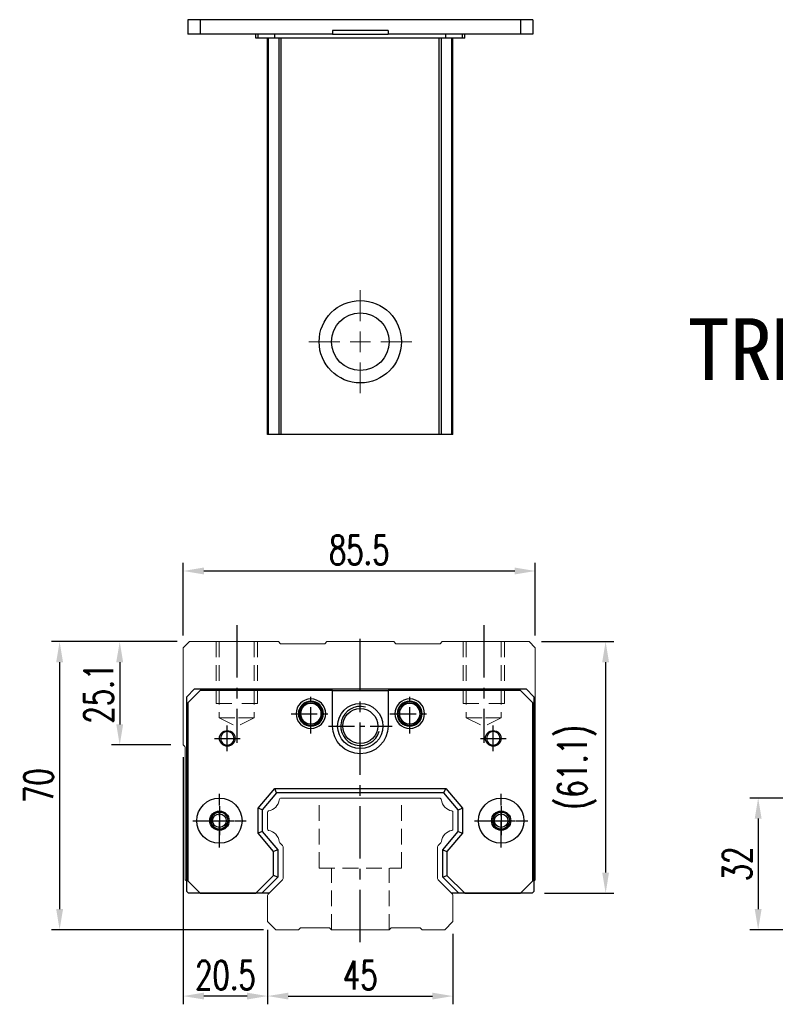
# Model space of a CAD drawing. Header units: millimetres. Extents: x 560 to 1094, y 594 to 1078.
# Tile 1 of 3: x 560 to 743, y 604 to 843. Entities that reach past the tile are written whole.
import ezdxf
from ezdxf.enums import TextEntityAlignment as Align

# ---------------------------------------------------------------- set-up
doc = ezdxf.new("R2010")
doc.units = ezdxf.units.MM
doc.header["$PDSIZE"] = -1
for name, pattern in [('CENTER', [10.16, 6.35, -1.27, 1.27, -1.27]), ('DASHED', [0.75, 0.5, -0.25]), ('HIDDEN', [1.905, 1.27, -0.635])]:
    doc.linetypes.add(name, pattern=pattern)
for name, color, linetype in [('2', 7, 'Continuous'), ('CHA', 2, 'Continuous'), ('CL', 1, 'CENTER'), ('HID', 2, 'DASHED'), ('OUT', 3, 'Continuous'), ('中心線', 1, 'CENTER')]:
    doc.layers.add(name, color=color, linetype=linetype)
doc.styles.add('DIM-7', font='SIMPLEX.shx', dxfattribs={"width": 0.7, "bigfont": 'chineset.shx'})
doc.styles.add('T', font='kaiu.ttf')
doc.dimstyles.new('CNS', dxfattribs={"dimtxt": 3.5, "dimasz": 2.5, "dimexe": 1, "dimexo": 1.5, "dimgap": 0.09, "dimtad": 0, "dimdsep": 46, "dimtxsty": 'DIM-7', "dimcen": 0.09, "dimclrd": 1, "dimclre": 1, "dimclrt": 4, "dimadec": 0, "dimazin": 0, "dimtfac": 1, "dimtix": 1, "dimtmove": 2, "dimatfit": 3, "dimfxl": 1, "dimtvp": 0.971429, "dimtolj": 1, "dimarcsym": 0})

# ---------------------------------------------------------------- blocks, each defined once
blk = doc.blocks.new('*D6')
at = {"color": 7, "lineweight": -2}
for p, q in [((620.2, 620.74), (620.2, 603.62)), ((665.2, 620.74), (665.2, 603.62)), ((625.2, 605.62), (660.2, 605.62))]:
    blk.add_line(p, q, dxfattribs=at)
at = {"color": 7}
for points in [[(625.2, 606.45), (625.2, 604.79), (620.2, 605.62)], [(660.2, 606.45), (660.2, 604.79), (665.2, 605.62)]]:
    blk.add_solid(points, dxfattribs=at)
at = {"layer": 'DEFPOINTS', "color": 0}
for p in [(620.2, 623.74), (665.2, 623.74), (665.2, 605.62)]:
    blk.add_point(p, dxfattribs=at)
at = {"color": 7, "insert": (642.7, 610.72), "char_height": 7, "attachment_point": 5, "style": 'DIM-7'}
blk.add_mtext('\\A1;45', dxfattribs=at)
blk = doc.blocks.new('*D7')
at = {"color": 7, "lineweight": -2}
for p, q in [((599.7, 663.64), (599.7, 603.62)), ((620.2, 621.74), (620.2, 603.62)), ((615.2, 605.62), (604.7, 605.62))]:
    blk.add_line(p, q, dxfattribs=at)
at = {"color": 7}
for points in [[(604.7, 606.45), (604.7, 604.79), (599.7, 605.62)], [(615.2, 606.45), (615.2, 604.79), (620.2, 605.62)]]:
    blk.add_solid(points, dxfattribs=at)
at = {"layer": 'DEFPOINTS', "color": 0}
for p in [(599.7, 666.64), (620.2, 624.74), (599.7, 605.62)]:
    blk.add_point(p, dxfattribs=at)
at = {"color": 7, "insert": (609.95, 610.72), "char_height": 7, "attachment_point": 5, "style": 'DIM-7'}
blk.add_mtext('\\A1;20.5', dxfattribs=at)
blk = doc.blocks.new('*D8')
at = {"color": 7, "lineweight": -2}
for p, q in [((598.2, 691.74), (582.27, 691.74)), ((584.27, 686.74), (584.27, 671.64)), ((596.7, 666.64), (582.27, 666.64))]:
    blk.add_line(p, q, dxfattribs=at)
at = {"color": 7}
for points in [[(583.43, 686.74), (585.1, 686.74), (584.27, 691.74)], [(583.43, 671.64), (585.1, 671.64), (584.27, 666.64)]]:
    blk.add_solid(points, dxfattribs=at)
at = {"layer": 'DEFPOINTS', "color": 0}
for p in [(601.2, 691.74), (584.27, 666.64), (599.7, 666.64)]:
    blk.add_point(p, dxfattribs=at)
at = {"color": 7, "insert": (579.17, 679.19), "char_height": 7, "attachment_point": 5, "rotation": 90, "style": 'DIM-7'}
blk.add_mtext('\\A1;25.1', dxfattribs=at)
blk = doc.blocks.new('*D10')
at = {"color": 7, "lineweight": -2}
for p, q in [((599.7, 693.24), (599.7, 710.9)), ((685.2, 693.24), (685.2, 710.9)), ((604.7, 708.9), (680.2, 708.9))]:
    blk.add_line(p, q, dxfattribs=at)
at = {"color": 7}
for points in [[(604.7, 709.74), (604.7, 708.07), (599.7, 708.9)], [(680.2, 709.74), (680.2, 708.07), (685.2, 708.9)]]:
    blk.add_solid(points, dxfattribs=at)
at = {"layer": 'DEFPOINTS', "color": 0}
for p in [(685.2, 708.9), (599.7, 690.24), (685.2, 690.24)]:
    blk.add_point(p, dxfattribs=at)
at = {"color": 7, "insert": (642.45, 714), "char_height": 7, "attachment_point": 5, "style": 'DIM-7'}
blk.add_mtext('\\A1;85.5', dxfattribs=at)
blk = doc.blocks.new('*D11')
at = {"color": 7, "lineweight": -2}
for p, q in [((686.7, 691.74), (704.28, 691.74)), ((702.28, 686.74), (702.28, 635.64)), ((687.45, 630.64), (704.28, 630.64))]:
    blk.add_line(p, q, dxfattribs=at)
at = {"color": 7}
for points in [[(701.45, 686.74), (703.11, 686.74), (702.28, 691.74)], [(701.45, 635.64), (703.11, 635.64), (702.28, 630.64)]]:
    blk.add_solid(points, dxfattribs=at)
at = {"layer": 'DEFPOINTS', "color": 0}
for p in [(683.7, 691.74), (684.45, 630.64), (702.28, 630.64)]:
    blk.add_point(p, dxfattribs=at)
at = {"color": 7, "insert": (695.35, 661.19), "char_height": 7, "attachment_point": 5, "rotation": 90, "style": 'DIM-7'}
blk.add_mtext('\\A1;(61.1)', dxfattribs=at)
blk = doc.blocks.new('*D12')
at = {"color": 7, "lineweight": -2}
for p, q in [((598.2, 691.74), (567.67, 691.74)), ((569.67, 686.74), (569.67, 626.74)), ((619.2, 621.74), (567.67, 621.74))]:
    blk.add_line(p, q, dxfattribs=at)
at = {"color": 7}
for points in [[(568.84, 686.74), (570.51, 686.74), (569.67, 691.74)], [(568.84, 626.74), (570.51, 626.74), (569.67, 621.74)]]:
    blk.add_solid(points, dxfattribs=at)
at = {"layer": 'DEFPOINTS', "color": 0}
for p in [(601.2, 691.74), (569.67, 621.74), (622.2, 621.74)]:
    blk.add_point(p, dxfattribs=at)
at = {"color": 7, "insert": (564.57, 656.74), "char_height": 7, "attachment_point": 5, "rotation": 90, "style": 'DIM-7'}
blk.add_mtext('\\A1;70', dxfattribs=at)
blk = doc.blocks.new('*D18')
at = {"color": 7, "lineweight": -2}
for p, q in [((761.19, 653.74), (737.33, 653.74)), ((739.33, 648.74), (739.33, 626.74)), ((761.19, 621.74), (737.33, 621.74))]:
    blk.add_line(p, q, dxfattribs=at)
at = {"color": 7}
for points in [[(738.49, 648.74), (740.16, 648.74), (739.33, 653.74)], [(738.49, 626.74), (740.16, 626.74), (739.33, 621.74)]]:
    blk.add_solid(points, dxfattribs=at)
at = {"layer": 'DEFPOINTS', "color": 0}
for p in [(764.19, 653.74), (739.33, 621.74), (764.19, 621.74)]:
    blk.add_point(p, dxfattribs=at)
at = {"color": 7, "insert": (734.23, 637.74), "char_height": 7, "attachment_point": 5, "rotation": 90, "style": 'DIM-7'}
blk.add_mtext('\\A1;32', dxfattribs=at)
blk = doc.blocks.new('SW_CENTERMARKSYMBOL_2')
at = {"color": 0, "linetype": 'Continuous', "lineweight": 18}
for p, q in [((0, 5), (0, 12.5)), ((0, 0), (0, 2.5)), ((-5, 0), (-12.5, 0)), ((0, 0), (-2.5, 0)), ((0, 0), (0, -2.5)), ((0, 0), (2.5, 0)), ((5, 0), (12.5, 0)), ((0, -5), (0, -12.5))]:
    blk.add_line(p, q, dxfattribs=at)

msp = doc.modelspace()

# ---------------------------------------------------------------- linework, layer by layer
at = {"color": 7, "linetype": 'Continuous', "lineweight": 25}
for p, q in [((600.774, 842.847), (600.774, 839.347)), ((603.774, 842.847), (600.774, 842.847)), ((603.774, 842.847), (603.774, 839.347)), ((681.624, 842.847), (603.774, 842.847)), ((681.624, 842.847), (681.624, 839.347)), ((684.624, 842.847), (681.624, 842.847)), ((684.624, 842.847), (684.624, 839.347)), ((635.949, 840.247), (635.949, 839.347)), ((649.449, 840.247), (635.949, 840.247)), ((649.449, 840.247), (649.449, 839.347)), ((603.774, 839.347), (600.774, 839.347)), ((635.949, 839.347), (603.774, 839.347)), ((617.346, 838.347), (617.346, 839.347)), ((617.899, 838.347), (617.346, 838.347)), ((617.899, 838.347), (617.899, 839.347)), ((621.913, 838.347), (617.899, 838.347)), ((620.199, 742.097), (620.199, 838.347)), ((620.438, 742.097), (620.438, 838.347)), ((621.913, 838.347), (621.913, 839.347)), ((663.485, 838.347), (621.913, 838.347)), ((623.014, 742.097), (623.014, 838.347)), ((623.508, 742.097), (623.508, 838.347)), ((635.949, 839.347), (649.449, 839.347)), ((681.624, 839.347), (649.449, 839.347)), ((661.889, 742.097), (661.889, 838.347)), ((662.383, 742.097), (662.383, 838.347)), ((663.485, 838.347), (663.485, 839.347)), ((667.499, 838.347), (663.485, 838.347)), ((664.959, 742.097), (664.959, 838.347)), ((665.199, 742.097), (665.199, 838.347)), ((667.499, 838.347), (667.499, 839.347)), ((668.051, 838.347), (667.499, 838.347)), ((668.051, 838.347), (668.051, 839.347)), ((684.624, 839.347), (681.624, 839.347)), ((661.889, 742.097), (623.508, 742.097))]:
    msp.add_line(p, q, dxfattribs=at)
for radius in [10, 7]:
    msp.add_circle((642.699, 764.597), radius, dxfattribs=at)
for points, knots in [([(620.438, 742.097), (620.376, 742.097), (620.311, 742.097), (620.221, 742.097), (620.199, 742.097), (620.199, 742.097)], [0, 0, 0, 0, 0.5, 0.5, 1, 1, 1, 1]), ([(623.014, 742.097), (622.967, 742.097), (622.873, 742.097), (622.584, 742.097), (622.388, 742.097), (621.916, 742.097), (621.641, 742.097), (621.054, 742.097), (620.744, 742.097), (620.438, 742.097)], [0, 0, 0, 0, 0.25, 0.25, 0.5, 0.5, 0.75, 0.75, 1, 1, 1, 1]), ([(623.508, 742.097), (623.454, 742.097), (623.396, 742.097), (623.284, 742.097), (623.229, 742.097), (623.136, 742.097), (623.097, 742.097), (623.04, 742.097), (623.022, 742.097), (623.014, 742.097)], [0, 0, 0, 0, 0.25, 0.25, 0.5, 0.5, 0.75, 0.75, 1, 1, 1, 1]), ([(662.383, 742.097), (662.375, 742.097), (662.357, 742.097), (662.3, 742.097), (662.261, 742.097), (662.168, 742.097), (662.113, 742.097), (662.001, 742.097), (661.943, 742.097), (661.889, 742.097)], [0, 0, 0, 0, 0.25, 0.25, 0.5, 0.5, 0.75, 0.75, 1, 1, 1, 1]), ([(664.959, 742.097), (664.654, 742.097), (664.343, 742.097), (663.756, 742.097), (663.481, 742.097), (663.009, 742.097), (662.814, 742.097), (662.524, 742.097), (662.43, 742.097), (662.383, 742.097)], [0, 0, 0, 0, 0.25, 0.25, 0.5, 0.5, 0.75, 0.75, 1, 1, 1, 1]), ([(665.199, 742.097), (665.199, 742.097), (665.176, 742.097), (665.086, 742.097), (665.021, 742.097), (664.959, 742.097)], [0, 0, 0, 0, 0.5, 0.5, 1, 1, 1, 1])]:
    msp.add_open_spline(points, degree=3, knots=knots, dxfattribs=at)
at = {"layer": '2', "color": 7, "linetype": 'Continuous'}
for p, q in [((600.549, 678.335), (602.449, 680.235)), ((603.774, 679.885), (600.774, 676.885)), ((602.449, 680.235), (682.949, 680.235)), ((635.949, 679.885), (603.774, 679.885)), ((635.949, 679.885), (649.449, 679.885)), ((635.949, 671.235), (635.949, 679.885)), ((649.449, 679.885), (649.449, 671.235)), ((681.624, 679.885), (649.449, 679.885)), ((684.624, 676.885), (681.624, 679.885)), ((682.949, 680.235), (684.849, 678.335)), ((600.549, 631.034), (600.549, 678.335)), ((684.849, 678.335), (684.849, 631.034)), ((600.774, 676.885), (600.774, 633.635)), ((684.624, 633.635), (684.624, 676.885)), ((617.899, 651.252), (621.913, 656.035)), ((622.379, 655.035), (621.913, 656.035)), ((621.913, 656.035), (663.485, 656.035)), ((663.018, 655.035), (663.485, 656.035)), ((663.485, 656.035), (667.499, 651.252)), ((622.379, 655.035), (618.899, 650.888)), ((663.018, 655.035), (622.379, 655.035)), ((666.499, 650.888), (663.018, 655.035)), ((617.899, 645.219), (617.899, 651.252)), ((618.899, 650.888), (617.899, 651.252)), ((618.899, 650.888), (618.899, 645.583)), ((666.499, 650.888), (667.499, 651.252)), ((666.499, 645.583), (666.499, 650.888)), ((667.499, 651.252), (667.499, 645.219)), ((618.899, 645.583), (617.899, 645.219)), ((621.649, 640.75), (617.899, 645.219)), ((618.899, 645.583), (622.649, 641.114)), ((662.749, 641.114), (666.499, 645.583)), ((667.499, 645.219), (663.749, 640.75)), ((666.499, 645.583), (667.499, 645.219)), ((622.649, 641.114), (621.649, 640.75)), ((621.649, 634.938), (621.649, 640.75)), ((622.649, 641.114), (622.649, 634.524)), ((662.749, 634.524), (662.749, 641.114)), ((662.749, 641.114), (663.749, 640.75)), ((663.749, 640.75), (663.749, 634.938)), ((617.346, 630.635), (621.649, 634.938)), ((622.649, 634.524), (618.76, 630.635)), ((622.649, 634.524), (621.649, 634.938)), ((662.749, 634.524), (663.749, 634.938)), ((666.637, 630.635), (662.749, 634.524)), ((663.749, 634.938), (668.051, 630.635)), ((600.774, 633.635), (603.774, 630.635)), ((681.624, 630.635), (684.624, 633.635)), ((600.549, 631.034), (600.947, 630.635)), ((619.766, 630.635), (600.947, 630.635)), ((603.774, 630.635), (617.346, 630.635)), ((618.76, 630.635), (617.346, 630.635)), ((620.599, 630.635), (618.76, 630.635)), ((668.051, 630.635), (664.799, 630.635)), ((684.45, 630.635), (665.631, 630.635)), ((668.051, 630.635), (681.624, 630.635)), ((684.45, 630.635), (684.849, 631.034))]:
    msp.add_line(p, q, dxfattribs=at)
at = {"layer": '2', "color": 7, "linetype": 'DASHED'}
for p, q in [((678.768, 649.208), (678.771, 649.204)), ((678.779, 647.284), (678.777, 647.279))]:
    msp.add_line(p, q, dxfattribs=at)
at = {"layer": '2', "color": 7, "linetype": 'Continuous'}
for radius in [5.5, 4.24]:
    msp.add_circle((642.699, 671.235), radius, dxfattribs=at)
for centre, radius, start, end in [((630.699, 674.235), 3.6, 90, 270), ((630.699, 674.235), 3.041, 90, 270), ((630.699, 674.235), 2.853, 90, 270), ((630.699, 674.235), 3.6, 270, 90), ((630.699, 674.235), 3.041, 270, 90), ((630.699, 674.235), 2.853, 270, 90), ((654.699, 674.235), 3.6, 90, 270), ((654.699, 674.235), 3.041, 90, 270), ((654.699, 674.235), 2.853, 90, 270), ((654.699, 674.235), 3.6, 270, 90), ((654.699, 674.235), 3.041, 270, 90), ((654.699, 674.235), 2.853, 270, 90), ((630.699, 674.235), 2.55, 90, 270), ((630.699, 674.235), 2.507, 90, 270), ((630.699, 674.235), 2.55, 270, 90), ((630.699, 674.235), 2.507, 270, 90), ((642.699, 671.235), 4.75, 75, 345), ((654.699, 674.235), 2.55, 90, 270), ((654.699, 674.235), 2.507, 90, 270), ((654.699, 674.235), 2.55, 270, 90), ((654.699, 674.235), 2.507, 270, 90), ((610.399, 668.235), 1.65, 90, 270), ((610.399, 668.235), 1.65, 270, 90), ((674.999, 668.235), 1.65, 90, 270), ((674.999, 668.235), 1.65, 270, 90), ((608.49, 648.235), 2.1, 90, 270), ((608.49, 648.235), 2.1, 270, 90), ((676.907, 648.235), 2.1, 0, 180), ((676.907, 648.235), 2.1, 180, 0)]:
    msp.add_arc(centre, radius, start, end, dxfattribs=at)
at = {"layer": '2', "color": 7, "linetype": 'Continuous', "extrusion": (0, 0, -1)}
for centre, radius, start, end in [((-642.699, 671.235), 6.75, 270, 0), ((-642.699, 671.235), 6.75, 180, 270), ((-674.999, 668.235), 1.9, 270, 90), ((-674.999, 668.235), 1.9, 90, 270), ((-608.49, 648.235), 5.5, 270, 90), ((-608.49, 648.235), 5.5, 90, 270), ((-676.907, 648.235), 5.5, 270, 90), ((-676.907, 648.235), 5.5, 90, 270), ((-608.49, 648.235), 2.35, 270, 90), ((-608.49, 648.235), 2.35, 90, 270), ((-676.907, 648.235), 2.35, 270, 90), ((-676.907, 648.235), 2.35, 90, 270)]:
    msp.add_arc(centre, radius, start, end, dxfattribs=at)
at = {"layer": '2', "color": 7, "linetype": 'DASHED'}
for points in [[(606.808, 649.492), (606.807, 649.491), (606.806, 649.49), (606.805, 649.488)], [(606.816, 646.967), (606.817, 646.966), (606.818, 646.965), (606.819, 646.964)]]:
    msp.add_open_spline(points, degree=3, dxfattribs=at)
at = {"layer": 'CL', "color": 0, "ltscale": 2}
for p, q in [((612.699, 695.735), (612.699, 667.11)), ((672.699, 695.735), (672.699, 667.11)), ((642.699, 618.735), (642.699, 693.735))]:
    msp.add_line(p, q, dxfattribs=at)
at = {"layer": 'CL', "color": 7}
for p, q in [((630.699, 669.435), (630.699, 679.035)), ((654.699, 669.435), (654.699, 679.035)), ((625.899, 674.235), (635.499, 674.235)), ((649.899, 674.235), (659.499, 674.235)), ((610.399, 665.135), (610.399, 671.335)), ((634.949, 671.235), (650.449, 671.235)), ((674.999, 665.135), (674.999, 671.335)), ((607.299, 668.235), (613.499, 668.235)), ((671.899, 668.235), (678.099, 668.235)), ((608.49, 641.735), (608.49, 654.735)), ((676.907, 641.735), (676.907, 654.735)), ((601.99, 648.235), (614.99, 648.235)), ((670.407, 648.235), (683.407, 648.235))]:
    msp.add_line(p, q, dxfattribs=at)
at = {"layer": 'HID', "color": 0, "linetype": 'HIDDEN', "lineweight": 0, "ltscale": 3}
for p, q in [((608.449, 673.235), (612.699, 671.11)), ((616.949, 673.235), (612.699, 671.11)), ((668.449, 673.235), (672.699, 671.11)), ((676.949, 673.235), (672.699, 671.11)), ((632.699, 636.735), (632.699, 653.735)), ((652.699, 636.735), (652.699, 653.735)), ((632.699, 636.735), (652.699, 636.735)), ((635.699, 621.735), (635.699, 636.735)), ((649.699, 621.735), (649.699, 636.735))]:
    msp.add_line(p, q, dxfattribs=at)
for points in [[(607.699, 691.735), (607.699, 676.735), (612.699, 676.735)], [(608.449, 691.735), (608.449, 673.235), (612.699, 673.235)], [(616.949, 691.735), (616.949, 673.235), (612.699, 673.235)], [(617.699, 691.735), (617.699, 676.735), (612.699, 676.735)], [(667.699, 691.735), (667.699, 676.735), (672.699, 676.735)], [(668.449, 691.735), (668.449, 673.235), (672.699, 673.235)], [(677.699, 691.735), (677.699, 676.735), (672.699, 676.735)], [(676.949, 691.735), (676.949, 673.235), (672.699, 673.235)]]:
    msp.add_lwpolyline(points, dxfattribs=at)
at = {"layer": 'OUT', "color": 0, "linetype": 'Continuous', "lineweight": 15}
for p, q in [((601.199, 691.735), (599.699, 690.235)), ((622.806, 691.735), (601.199, 691.735)), ((623.306, 691.235), (622.806, 691.735)), ((634.592, 691.735), (634.092, 691.235)), ((650.806, 691.735), (634.592, 691.735)), ((651.306, 691.235), (650.806, 691.735)), ((662.591, 691.735), (662.091, 691.235)), ((683.699, 691.735), (662.591, 691.735)), ((685.199, 690.235), (683.699, 691.735)), ((599.699, 690.235), (599.699, 666.635)), ((634.092, 691.235), (623.306, 691.235)), ((662.091, 691.235), (651.306, 691.235)), ((685.199, 633.885), (685.199, 690.235)), ((599.754, 666.573), (600.052, 666.275)), ((600.199, 665.921), (600.199, 633.885)), ((661.889, 653.735), (623.508, 653.735)), ((620.199, 650.305), (620.199, 646.166)), ((665.199, 646.166), (665.199, 650.305)), ((623.155, 642.882), (623.656, 642.381)), ((623.949, 641.674), (623.949, 634.4)), ((661.449, 634.4), (661.449, 641.674)), ((661.741, 642.381), (662.242, 642.882)), ((600.199, 633.885), (600.549, 633.535)), ((623.656, 633.693), (620.345, 630.382)), ((665.052, 630.382), (661.741, 633.693)), ((684.849, 633.535), (685.199, 633.885)), ((620.199, 630.028), (620.199, 623.735)), ((665.199, 623.735), (665.199, 630.028)), ((620.199, 623.735), (622.199, 621.735)), ((627.698, 621.735), (628.199, 622.235)), ((628.199, 622.235), (635.199, 622.235)), ((635.199, 622.235), (635.699, 621.735)), ((649.699, 621.735), (650.199, 622.235)), ((650.199, 622.235), (657.199, 622.235)), ((657.199, 622.235), (657.699, 621.735)), ((663.199, 621.735), (665.199, 623.735)), ((622.199, 621.735), (627.699, 621.735)), ((635.699, 621.735), (649.699, 621.735)), ((657.699, 621.735), (663.199, 621.735))]:
    msp.add_line(p, q, dxfattribs=at)
at = {"layer": 'OUT', "color": 7}
for centre in [(608.489, 648.235), (676.909, 648.235)]:
    msp.add_circle(centre, 1.65, dxfattribs=at)
at = {"layer": 'OUT', "color": 7, "linetype": 'ByBlock', "extrusion": (0, 0, -1)}
for start, end in [(270, 90), (90, 270)]:
    msp.add_arc((-610.399, 668.235), 1.9, start, end, dxfattribs=at)
at = {"layer": 'OUT', "color": 0, "linetype": 'Continuous', "lineweight": 15}
for centre, radius, start, end in [((600.249, 667.068), 0.7, 218.21079, 225), ((599.699, 665.921), 0.5, 0, 45), ((619.781, 653.803), 3.27, 281.5912, 351.34524), ((623.508, 653.235), 0.5, 90, 171.34524), ((661.889, 653.235), 0.5, 8.65476, 90), ((665.616, 653.803), 3.27, 188.65476, 258.4088), ((620.499, 650.305), 0.3, 101.5912, 180.00001), ((664.899, 650.305), 0.3, 359.99999, 78.4088), ((620.499, 646.166), 0.3, 179.99999, 258.40879), ((664.899, 646.166), 0.3, 281.59121, 0.00001), ((619.781, 642.668), 3.27, 8.65476, 78.4088), ((665.616, 642.668), 3.27, 101.5912, 171.34524), ((623.508, 643.235), 0.5, 188.65476, 225), ((622.949, 641.674), 1, 359.99999, 45), ((662.449, 641.674), 1, 135, 180.00001), ((661.889, 643.235), 0.5, 315, 351.34524), ((622.949, 634.4), 1, 315.00001, 0.00001), ((662.449, 634.4), 1, 179.99999, 225), ((620.699, 630.028), 0.5, 135.00023, 180.00001), ((664.699, 630.028), 0.5, 360, 45)]:
    msp.add_arc(centre, radius, start, end, dxfattribs=at)
at = {"layer": 'OUT', "color": 7}
for centre in [(608.489, 648.235), (676.909, 648.235)]:
    msp.add_arc(centre, 2, 75, 345, dxfattribs=at)
at = {"layer": '中心線', "color": 7, "ltscale": 3}
for p, q in [((608.489, 651.735), (608.489, 644.735)), ((676.909, 651.735), (676.909, 644.735)), ((604.989, 648.235), (611.989, 648.235)), ((673.409, 648.235), (680.409, 648.235))]:
    msp.add_line(p, q, dxfattribs=at)

# ---------------------------------------------------------------- block references
at = {"color": 7, "linetype": 'Continuous', "lineweight": 0}
msp.add_blockref('SW_CENTERMARKSYMBOL_2', (642.699, 764.597), dxfattribs=at)

# ---------------------------------------------------------------- texts
at = {"layer": 'CHA', "color": 7, "style": 'T'}
msp.add_text('TRH45VE-WZ', height=15, dxfattribs=at).set_placement((773.259, 762.693), align=Align.MIDDLE)

# ---------------------------------------------------------------- dimensions: what is measured, and where the dimension line sits
at = {"color": 0}
for base, p1, p2, picture, middle in [((685.199, 708.903), (599.699, 690.235), (685.199, 690.235), '*D10', (642.449, 714.003)), ((599.699, 605.62), (620.199, 624.744), (599.699, 666.635), '*D7', (609.949, 610.72)), ((665.199, 605.62), (620.199, 623.735), (665.199, 623.735), '*D6', (642.699, 610.72))]:
    dim = msp.add_linear_dim(base=base, p1=p1, p2=p2, dimstyle='CNS', override={"dimscale": 2, "dimgap": 0.8, "dimtad": 1, "dimclrd": 7, "dimclre": 7, "dimclrt": 7, "dimtmove": 1}, dxfattribs=at)
    dim.commit()
    dim.dimension.update_dxf_attribs({"geometry": picture, "text_midpoint": middle})
for base, p1, p2, picture, middle in [((569.673, 621.735), (601.199, 691.735), (622.199, 621.735), '*D12', (564.573, 656.735)), ((584.266, 666.635), (601.199, 691.735), (599.699, 666.635), '*D8', (579.166, 679.185)), ((739.328, 621.735), (764.186, 653.735), (764.186, 621.735), '*D18', (734.228, 637.735))]:
    dim = msp.add_linear_dim(base=base, p1=p1, p2=p2, angle=90, dimstyle='CNS', override={"dimscale": 2, "dimgap": 0.8, "dimtad": 1, "dimclrd": 7, "dimclre": 7, "dimclrt": 7, "dimtmove": 1}, dxfattribs=at)
    dim.commit()
    dim.dimension.update_dxf_attribs({"geometry": picture, "text_midpoint": middle})
dim = msp.add_linear_dim(base=(702.28, 630.635), p1=(683.699, 691.735), p2=(684.45, 630.635), angle=90, text='(<>)', dimstyle='CNS', override={"dimscale": 2, "dimgap": 0.8, "dimtad": 1, "dimclrd": 7, "dimclre": 7, "dimclrt": 7, "dimtmove": 1}, dxfattribs=at)
dim.commit()
dim.dimension.update_dxf_attribs({"geometry": '*D11', "text_midpoint": (695.347, 661.185)})

doc.saveas('drawing.dxf')
